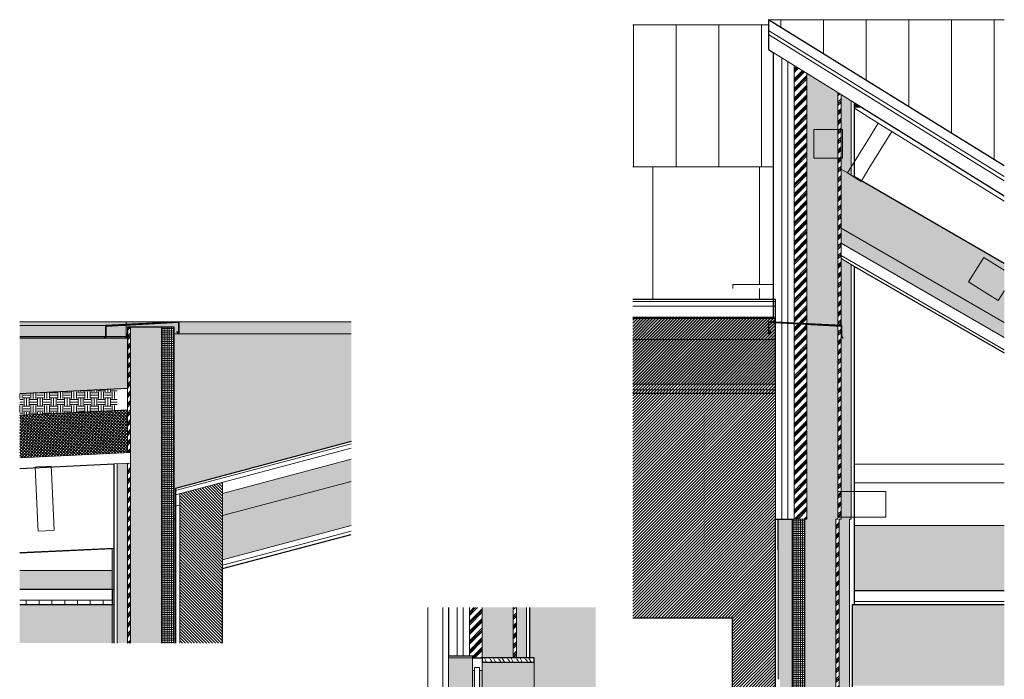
# Model space of a CAD drawing. Header units: millimetres. Extents: x 20598 to 41856, y -1610 to 5878.
# Tile 4 of 7: x 26515 to 31129, y 2150 to 5240. Entities that reach past the tile are written whole.
import ezdxf

# ---------------------------------------------------------------- set-up
doc = ezdxf.new("R2010")
doc.units = ezdxf.units.MM
for name, color, linetype, lineweight in [('A-CLNG', 13, 'Continuous', 13), ('A-CLNG-PATT', 13, 'Continuous', 13), ('A-FLOR', 192, 'Continuous', 13), ('A-FLOR-PATT', 8, 'Continuous', 13), ('A-GENM', 13, 'Continuous', 13), ('A-GLAZ', 151, 'Continuous', 13), ('A-ROOF', 132, 'Continuous', 13), ('A-ROOF-PATT', 132, 'Continuous', 13), ('A-WALL', 113, 'Continuous', 13), ('A-WALL-PATT', 111, 'Continuous', 13), ('I-WALL', 2, 'Continuous', 13), ('S-BEAM', 12, 'Continuous', 13)]:
    doc.layers.add(name, color=color, linetype=linetype, lineweight=lineweight)
pattern_1 = [(135, (27239.327, 2000), (-35.55969, 17.7802), [3.143, -22.002]), (135, (27223.77, 2006.668), (-35.55969, 17.7802), [3.143, -22.002]), (135, (27239.327, 2008.89), (-35.55969, 17.7802), [3.143, -22.002]), (135, (27223.77, 2015.558), (-35.55969, 17.7802), [3.143, -22.002]), (161.565, (27237.105, 2002.2223), (-71.120241, 17.779653), [7.028, -49.197]), (161.565, (27230.4375, 2004.445), (-71.120241, 17.779653), [7.028, -49.197]), (161.565, (27237.105, 2011.112), (-71.120241, 17.779653), [7.028, -49.197]), (161.565, (27230.437, 2013.335), (-71.120241, 17.779653), [7.028, -49.197]), (225, (27223.77, 2002.223), (35.55969, 17.7802), [3.143, -22.002]), (225, (27239.327, 2008.89), (35.55969, 17.7802), [3.143, -22.002]), (225, (27223.77, 2011.113), (35.55969, 17.7802), [3.143, -22.002]), (225, (27239.327, 2017.78), (35.55969, 17.7802), [3.143, -22.002]), (198.435, (27230.4375, 2004.445), (71.120241, 17.779653), [7.028, -49.197]), (198.435, (27237.105, 2006.667), (71.120241, 17.779653), [7.028, -49.197]), (198.435, (27230.437, 2013.335), (71.120241, 17.779653), [7.028, -49.197]), (198.435, (27237.104, 2015.5577), (71.120241, 17.779653), [7.028, -49.197])]
pattern_2 = [(239.903, (31096.94, 4069.62), (-8.03676, -38.93633), [3.143, -22.002]), (239.903, (31094.498, 4052.87), (-8.03676, -38.93633), [3.143, -22.002]), (239.903, (31088.349, 4067.333), (-8.03676, -38.93633), [3.143, -22.002]), (239.903, (31085.908, 4050.584), (-8.03676, -38.93633), [3.143, -22.002]), (266.468, (31095.3644, 4066.9), (1.1093525, -73.300574), [7.028, -49.197]), (266.468, (31094.9316, 4059.8854), (1.1093525, -73.300574), [7.028, -49.197]), (266.468, (31086.7737, 4064.614), (1.1093525, -73.300574), [7.028, -49.197]), (266.468, (31086.34, 4057.5986), (1.1093525, -73.300574), [7.028, -49.197]), (329.903, (31098.794, 4054.014), (-26.327483, 29.790786), [3.143, -22.002]), (329.903, (31088.349, 4067.333), (-26.327483, 29.790786), [3.143, -22.002]), (329.903, (31090.202, 4051.727), (-26.327483, 29.790786), [3.143, -22.002]), (329.903, (31079.758, 4065.047), (-26.327483, 29.790786), [3.143, -22.002]), (303.338, (31094.9316, 4059.8854), (-35.472537, 64.155311), [7.028, -49.197]), (303.338, (31091.0687, 4065.7565), (-35.472537, 64.155311), [7.028, -49.197]), (303.338, (31086.34, 4057.5986), (-35.472537, 64.155311), [7.028, -49.197]), (303.338, (31082.478, 4063.4704), (-35.472537, 64.155311), [7.028, -49.197])]
pattern_3 = [(45, (45961.8, 3183.113), (-22.45064, 22.45064), []), (45, (45969.736, 3183.113), (0, 44.90128), []), (45, (45953.86, 3183.113), (0, 44.90128), [])]
pattern_4 = [(315, (28524.354, 2034.603), (35.55969, -17.7802), [3.143, -22.002]), (315, (28539.911, 2027.936), (35.55969, -17.7802), [3.143, -22.002]), (315, (28524.354, 2025.713), (35.55969, -17.7802), [3.143, -22.002]), (315, (28539.911, 2019.046), (35.55969, -17.7802), [3.143, -22.002]), (341.565, (28526.576, 2032.3805), (71.120241, -17.779653), [7.028, -49.197]), (341.565, (28533.2435, 2030.158), (71.120241, -17.779653), [7.028, -49.197]), (341.565, (28526.576, 2023.4907), (71.120241, -17.779653), [7.028, -49.197]), (341.565, (28533.2435, 2021.268), (71.120241, -17.779653), [7.028, -49.197]), (45, (28539.911, 2032.38), (-35.55969, -17.7802), [3.143, -22.002]), (45, (28524.354, 2025.713), (-35.55969, -17.7802), [3.143, -22.002]), (45, (28539.911, 2023.491), (-35.55969, -17.7802), [3.143, -22.002]), (45, (28524.354, 2016.823), (-35.55969, -17.7802), [3.143, -22.002]), (18.435, (28533.2435, 2030.158), (-71.120241, -17.779653), [7.028, -49.197]), (18.435, (28526.576, 2027.9356), (-71.120241, -17.779653), [7.028, -49.197]), (18.435, (28533.2435, 2021.268), (-71.120241, -17.779653), [7.028, -49.197]), (18.435, (28526.576, 2019.046), (-71.120241, -17.779653), [7.028, -49.197])]
pattern_5 = [(315, (30135.145, 1550), (35.55969, -17.7802), [3.143, -22.002]), (315, (30150.703, 1543.333), (35.55969, -17.7802), [3.143, -22.002]), (315, (30135.145, 1541.11), (35.55969, -17.7802), [3.143, -22.002]), (315, (30150.703, 1534.442), (35.55969, -17.7802), [3.143, -22.002]), (341.565, (30137.367, 1547.7775), (71.120241, -17.779653), [7.028, -49.197]), (341.565, (30144.0353, 1545.5544), (71.120241, -17.779653), [7.028, -49.197]), (341.565, (30137.368, 1538.887), (71.120241, -17.779653), [7.028, -49.197]), (341.565, (30144.0353, 1536.6647), (71.120241, -17.779653), [7.028, -49.197]), (45, (30150.703, 1547.778), (-35.55969, -17.7802), [3.143, -22.002]), (45, (30135.145, 1541.11), (-35.55969, -17.7802), [3.143, -22.002]), (45, (30150.703, 1538.887), (-35.55969, -17.7802), [3.143, -22.002]), (45, (30135.146, 1532.22), (-35.55969, -17.7802), [3.143, -22.002]), (18.435, (30144.0353, 1545.5544), (-71.120241, -17.779653), [7.028, -49.197]), (18.435, (30137.367, 1543.3327), (-71.120241, -17.779653), [7.028, -49.197]), (18.435, (30144.0353, 1536.6647), (-71.120241, -17.779653), [7.028, -49.197]), (18.435, (30137.368, 1534.442), (-71.120241, -17.779653), [7.028, -49.197])]
pattern_6 = [(45, (27743.62, 3183.113), (-22.45064, 22.45064), []), (45, (27751.556, 3183.113), (0, 44.90128), []), (45, (27735.68, 3183.113), (0, 44.90128), [])]
pattern_7 = [(225, (16419.612, 3929.556), (-17.7802, -35.559693), [3.143, -22.002]), (225, (16412.944, 3914), (-17.7802, -35.559693), [3.143, -22.002]), (225, (16410.722, 3929.556), (-17.7802, -35.559693), [3.143, -22.002]), (225, (16404.055, 3914), (-17.7802, -35.559693), [3.143, -22.002]), (251.565, (16417.389, 3927.334), (-17.7796534, -71.1202412), [7.028, -49.197]), (251.565, (16415.167, 3920.6667), (-17.7796534, -71.1202412), [7.028, -49.197]), (251.565, (16408.4995, 3927.334), (-17.7796534, -71.1202412), [7.028, -49.197]), (251.565, (16406.277, 3920.6667), (-17.7796534, -71.1202412), [7.028, -49.197]), (315, (16417.389, 3914), (-17.7802, 35.559693), [3.143, -22.002]), (315, (16410.722, 3929.556), (-17.7802, 35.559693), [3.143, -22.002]), (315, (16408.5, 3914), (-17.7802, 35.559693), [3.143, -22.002]), (315, (16401.832, 3929.556), (-17.7802, 35.559693), [3.143, -22.002]), (288.435, (16415.167, 3920.6667), (-17.7796534, 71.1202412), [7.028, -49.197]), (288.435, (16412.9444, 3927.334), (-17.7796534, 71.1202412), [7.028, -49.197]), (288.435, (16406.277, 3920.6667), (-17.7796534, 71.1202412), [7.028, -49.197]), (288.435, (16404.0546, 3927.334), (-17.7796534, 71.1202412), [7.028, -49.197])]
pattern_8 = [(315, (30046.145, 4000), (35.55969, -17.7802), [3.143, -22.002]), (315, (30061.703, 3993.333), (35.55969, -17.7802), [3.143, -22.002]), (315, (30046.145, 3991.11), (35.55969, -17.7802), [3.143, -22.002]), (315, (30061.703, 3984.442), (35.55969, -17.7802), [3.143, -22.002]), (341.565, (30048.367, 3997.7774), (71.12024, -17.779653), [7.028, -49.197]), (341.565, (30055.0353, 3995.5557), (71.12024, -17.779653), [7.028, -49.197]), (341.565, (30048.367, 3988.8876), (71.12024, -17.779653), [7.028, -49.197]), (341.565, (30055.0353, 3986.6645), (71.12024, -17.779653), [7.028, -49.197]), (45, (30061.703, 3997.777), (-35.55969, -17.7802), [3.143, -22.002]), (45, (30046.145, 3991.11), (-35.55969, -17.7802), [3.143, -22.002]), (45, (30061.703, 3988.888), (-35.55969, -17.7802), [3.143, -22.002]), (45, (30046.146, 3982.22), (-35.55969, -17.7802), [3.143, -22.002]), (18.435, (30055.0353, 3995.5557), (-71.12024, -17.779653), [7.028, -49.197]), (18.435, (30048.367, 3993.3325), (-71.12024, -17.779653), [7.028, -49.197]), (18.435, (30055.0353, 3986.6645), (-71.12024, -17.779653), [7.028, -49.197]), (18.435, (30048.368, 3984.442), (-71.12024, -17.779653), [7.028, -49.197])]
pattern_9 = [(195, (31525.5, 3869.665), (-33.17795, -21.9055), [3.143, -22.002]), (195, (31511.947, 3859.526), (-33.17795, -21.9055), [3.143, -22.002]), (195, (31517.802, 3874.11), (-33.17795, -21.9055), [3.143, -22.002]), (195, (31504.249, 3863.971), (-33.17795, -21.9055), [3.143, -22.002]), (221.565, (31522.4643, 3868.852), (-50.957752, -52.70211), [7.028, -49.197]), (221.565, (31517.2055, 3864.1887), (-50.957752, -52.70211), [7.028, -49.197]), (221.565, (31514.7653, 3873.297), (-50.957752, -52.70211), [7.028, -49.197]), (221.565, (31509.5066, 3868.6335), (-50.957752, -52.70211), [7.028, -49.197]), (285, (31515.797, 3857.303), (2.38174, 39.6857), [3.143, -22.002]), (285, (31517.802, 3874.11), (2.38174, 39.6857), [3.143, -22.002]), (285, (31508.098, 3861.748), (2.38174, 39.6857), [3.143, -22.002]), (285, (31510.103, 3878.555), (2.38174, 39.6857), [3.143, -22.002]), (258.435, (31517.2055, 3864.1887), (20.16249, 70.481762), [7.028, -49.197]), (258.435, (31518.615, 3871.074), (20.16249, 70.481762), [7.028, -49.197]), (258.435, (31509.5066, 3868.6335), (20.16249, 70.481762), [7.028, -49.197]), (258.435, (31510.9165, 3875.5193), (20.16249, 70.481762), [7.028, -49.197])]

# ---------------------------------------------------------------- blocks, each defined once
blk = doc.blocks.new('Family - IfcBeam - CVT-251872-COUPE JJ_50 - Repère 1')
at = {"layer": 'S-BEAM', "color": 250, "lineweight": 18}
blk.add_line((-590.7, 2660), (-157.9, 2660), dxfattribs=at)
blk = doc.blocks.new('Family - IfcBeam - POUTRE-251888-COUPE JJ_50 - Repère 1')
at = {"layer": 'S-BEAM', "color": 250, "lineweight": 18}
blk.add_line((-148.9, 2764.7), (-590.7, 2744.6), dxfattribs=at)
blk = doc.blocks.new('Family - IfcBeam - PANNE-252216-COUPE JJ_50 - Repère 1')
at = {"layer": 'S-BEAM', "color": 250, "lineweight": 18}
for p, q in [((-511, 3144.6), (-517.4, 3144.3)), ((-517.4, 3144.3), (-505, 2870.3)), ((-442.5, 3147.7), (-511, 3144.6)), ((-441.3, 3122.1), (-442.5, 3147.7)), ((-428.9, 2848), (-441.3, 3122.1)), ((-505, 2870.3), (-503.8, 2844.6)), ((-503.8, 2844.6), (-435.3, 2847.7)), ((-435.3, 2847.7), (-428.9, 2848))]:
    blk.add_line(p, q, dxfattribs=at)
blk = doc.blocks.new('Family - IfcBeam - POUTRE-252474-COUPE JJ_50 - Repère 1')
at = {"layer": 'S-BEAM', "color": 250, "lineweight": 18}
blk.add_line((-590.7, 2740.9), (-157.9, 2760.6), dxfattribs=at)
blk = doc.blocks.new('GROUPE SCOLAIRE ST JULIEN - PRO - Ind A_importrevit_ifc-3-COUPE JJ_50 - Repère 1')
at = {"layer": 'S-BEAM', "color": 250, "lineweight": 18}
for name in ['Family - IfcBeam - PANNE-252216-COUPE JJ_50 - Repère 1', 'Family - IfcBeam - POUTRE-251888-COUPE JJ_50 - Repère 1', 'Family - IfcBeam - POUTRE-252474-COUPE JJ_50 - Repère 1', 'Family - IfcBeam - CVT-251872-COUPE JJ_50 - Repère 1']:
    blk.add_blockref(name, (0, 0), dxfattribs=at)
blk = doc.blocks.new('Menuiserie Alu - 1fixe - 100x180cm - Bavette Alu-8372831-COUPE KK_50 - Repère 1')
at = {"layer": 'A-GLAZ'}
for points in [[(-11723.8, 509), (-11722, 509), (-11722, 2191), (-11731, 2191), (-11731, 509)], [(-11691.3, 509), (-11686, 509), (-11686, 2191), (-11698, 2191), (-11698, 509)]]:
    blk.add_hatch(color=30, dxfattribs=at).paths.add_polyline_path(points)
at = {"layer": 'A-GLAZ', "color": 30}
for p, q in [((-11730, 2260), (-11844, 2260)), ((-11844, 2260), (-11844, 2250)), ((-11844, 2250), (-11730, 2250)), ((-11686, 2250), (-11731, 2250)), ((-11731, 2250), (-11731, 2191)), ((-11730, 2250), (-11730, 2260)), ((-11686, 2191), (-11686, 2250)), ((-11731, 2191), (-11722, 2191)), ((-11731, 509), (-11731, 2191)), ((-11698, 2205), (-11722, 2205)), ((-11722, 2205), (-11722, 495)), ((-11722, 2191), (-11722, 2205)), ((-11722, 2205), (-11698, 2205)), ((-11698, 495), (-11698, 2205)), ((-11698, 2205), (-11698, 2191)), ((-11698, 2191), (-11686, 2191)), ((-11686, 2191), (-11686, 509)), ((-11722, 509), (-11731, 509)), ((-11731, 509), (-11731, 450)), ((-11722, 495), (-11722, 509)), ((-11686, 509), (-11698, 509)), ((-11698, 509), (-11698, 495)), ((-11686, 450), (-11686, 509)), ((-11722, 495), (-11698, 495)), ((-11698, 495), (-11722, 495)), ((-11443, 465), (-11686, 465)), ((-11686, 465), (-11686, 450)), ((-11443, 450), (-11443, 465)), ((-11755.4, 456), (-11755.4, 439.9)), ((-11755.4, 439.9), (-11750.4, 439.9)), ((-11731, 459.5), (-11753.1, 458.4)), ((-11752.9, 442.4), (-11752.9, 450)), ((-11752.9, 450), (-11731, 450)), ((-11750.4, 442.4), (-11752.9, 442.4)), ((-11750.4, 439.9), (-11750.4, 442.4)), ((-11731, 450), (-11731, 459.5)), ((-11731, 450), (-11686, 450)), ((-11686, 450), (-11443, 450))]:
    blk.add_line(p, q, dxfattribs=at)
blk.add_arc((-11753, 456), 2.4, 93, 180, dxfattribs=at)
blk = doc.blocks.new('Descente EP avec décalage haut _hôte mur_ - Descente Rectangle 70x110mm-8024657-COUPE KK_50 - Repère 1')
at = {"layer": 'A-GENM', "color": 30}
for p, q in [((-11940, -42), (-11940, 2486.4)), ((-11870, 2486.4), (-11870, 430)), ((-11870, 428), (-11870, 417.5)), ((-11870, 415.5), (-11870, 398.2)), ((-11870, 395.3), (-11870, 385.5)), ((-11870, 382.6), (-11870, -41.2))]:
    blk.add_line(p, q, dxfattribs=at)
blk = doc.blocks.new('Family - IfcBeam - POUTRE-251834-COUPE EE_50 - Repère 1')
at = {"layer": 'S-BEAM', "color": 250, "lineweight": 18}
blk.add_line((-1021.7, 4829.7), (-1054.7, 4829.7), dxfattribs=at)
blk = doc.blocks.new('Family - IfcBeam - CVT-252052-COUPE EE_50 - Repère 1')
at = {"layer": 'S-BEAM', "color": 250, "lineweight": 18}
for p, q in [((-1150.1, 4726.4), (-1245.2, 4726.4)), ((-1245.2, 4726.4), (-1245.2, 4686.4)), ((-1110.2, 4726.4), (-1150.1, 4726.4)), ((-1110.2, 4631.3), (-1110.2, 4726.4)), ((-1245.2, 4686.4), (-1245.2, 4591.3)), ((-1110.2, 4591.3), (-1110.2, 4631.3)), ((-1245.2, 4591.3), (-1205.3, 4591.3)), ((-1205.3, 4591.3), (-1110.2, 4591.3))]:
    blk.add_line(p, q, dxfattribs=at)
blk = doc.blocks.new('Family - IfcBeam - PANNE-252112-COUPE EE_50 - Repère 1')
at = {"layer": 'S-BEAM', "color": 250, "lineweight": 18}
for p, q in [((-942.9, 4755.7), (-984.8, 4688.1)), ((-897.6, 4727.6), (-942.9, 4755.7)), ((-942.9, 4755.7), (-942.9, 4755.7)), ((-982.1, 4550), (-879.1, 4716.2)), ((-879.1, 4716.2), (-897.6, 4727.6)), ((-984.8, 4688.1), (-1087.7, 4522)), ((-1024, 4482.5), (-982.1, 4550)), ((-1087.7, 4522), (-1069.3, 4510.5)), ((-1069.3, 4510.5), (-1024, 4482.5))]:
    blk.add_line(p, q, dxfattribs=at)
blk = doc.blocks.new('Family - IfcBeam - CVT-252118-COUPE EE_50 - Repère 1')
at = {"layer": 'S-BEAM', "color": 250, "lineweight": 18}
for p, q in [((-448.8, 4126.1), (-474.5, 4084.6)), ((-361.6, 4072), (-448.8, 4126.1)), ((-474.5, 4084.6), (-519.9, 4011.3)), ((-352.4, 4066.4), (-361.6, 4072)), ((-519.9, 4011.3), (-468.7, 3979.6)), ((-468.7, 3979.6), (-380.8, 3925.1)), ((-380.8, 3925.1), (-353.7, 3968.7)), ((-353.7, 3968.7), (-352.4, 3970.9))]:
    blk.add_line(p, q, dxfattribs=at)
blk = doc.blocks.new('Family - IfcBeam - CVT-252122-COUPE EE_50 - Repère 1')
at = {"layer": 'S-BEAM', "color": 250, "lineweight": 18}
for p, q in [((-964.4, 3030), (-1132.7, 3030)), ((-1132.7, 3030), (-1132.7, 2999.8)), ((-1132.7, 2999.8), (-1132.7, 2910)), ((-907.7, 3030), (-964.4, 3030)), ((-907.7, 2940.2), (-907.7, 3030)), ((-1132.7, 2910), (-1076, 2910)), ((-1076, 2910), (-907.7, 2910)), ((-907.7, 2910), (-907.7, 2940.2))]:
    blk.add_line(p, q, dxfattribs=at)
blk = doc.blocks.new('Family - IfcBeam - POUTRE-252128-COUPE EE_50 - Repère 1')
at = {"layer": 'S-BEAM', "color": 250, "lineweight": 18}
for p, q in [((-1054.7, 4824.9), (-943, 4755.6)), ((-879.2, 4716.1), (-352.4, 4389.4))]:
    blk.add_line(p, q, dxfattribs=at)
blk = doc.blocks.new('Family - IfcBeam - POTEAU-252176-COUPE EE_50 - Repère 1')
at = {"layer": 'S-BEAM', "color": 250, "lineweight": 18}
for q in [(-1132.7, 200), (-1159.2, 0)]:
    blk.add_line((-1132.7, 0), q, dxfattribs=at)
blk = doc.blocks.new('Family - IfcBeam - PANNE-252506-COUPE EE_50 - Repère 1')
at = {"layer": 'S-BEAM', "color": 250, "lineweight": 18}
blk.add_line((-934.6, 4775.6), (-934.6, 4775.7), dxfattribs=at)
blk = doc.blocks.new('Family - IfcBeam - POUTRE-252528-COUPE EE_50 - Repère 1')
at = {"layer": 'S-BEAM', "color": 250, "lineweight": 18}
for p, q in [((-1054.7, 3070), (-352.4, 3070)), ((-1054.7, 2870), (-352.4, 2870))]:
    blk.add_line(p, q, dxfattribs=at)
blk = doc.blocks.new('GROUPE SCOLAIRE ST JULIEN - PRO - Ind A_importrevit_ifc-5-COUPE EE_50 - Repère 1')
at = {"layer": 'S-BEAM', "color": 250, "lineweight": 18}
for name in ['Family - IfcBeam - POUTRE-251834-COUPE EE_50 - Repère 1', 'Family - IfcBeam - POUTRE-252128-COUPE EE_50 - Repère 1', 'Family - IfcBeam - PANNE-252112-COUPE EE_50 - Repère 1', 'Family - IfcBeam - PANNE-252506-COUPE EE_50 - Repère 1', 'Family - IfcBeam - CVT-252052-COUPE EE_50 - Repère 1', 'Family - IfcBeam - CVT-252118-COUPE EE_50 - Repère 1', 'Family - IfcBeam - POUTRE-252528-COUPE EE_50 - Repère 1', 'Family - IfcBeam - CVT-252122-COUPE EE_50 - Repère 1', 'Family - IfcBeam - POTEAU-252176-COUPE EE_50 - Repère 1']:
    blk.add_blockref(name, (0, 0), dxfattribs=at)

msp = doc.modelspace()

# ---------------------------------------------------------------- hatches: boundary and pattern name
at = {"layer": 'A-CLNG-PATT'}
h = msp.add_hatch(dxfattribs=at)
h.set_pattern_fill('FP_24', color=30, style=0, pattern_type=2)
h.set_pattern_definition([(90, (32785.63, 3183.11), (-60, 4e-15), [])])
h.paths.add_polyline_path([(26514.6, 2500), (26950.3, 2500), (26950.3, 2520), (26514.6, 2520)])
at = {"layer": 'A-FLOR-PATT'}
h = msp.add_hatch(dxfattribs=at)
h.set_pattern_fill('FP_33', color=30, style=0, pattern_type=2)
h.set_pattern_definition([(108.435, (45972.627, 3183.113), (-41.650117, 83.299732), [15.805, -115.904]), (139.399, (45967.6294, 3198.107), (-249.9009451, 208.2480496), [7.68, -376.314]), (136.848, (46003.4484, 3203.105), (-624.75432212, 583.09618882), [18.269, -895.187]), (109.983, (45990.1204, 3215.6), (-124.9490171, 333.2004023), [9.75, -477.751]), (90, (45986.79, 3183.113), (-41.65, 41.65), [8.33, -33.32]), (118.443, (45986.7884, 3191.443), (291.55062601, -541.44967759), [22.736, -1114.087]), (84.289, (45975.9594, 3211.435), (-41.6523315, -374.8497165), [8.372, -410.206]), (129.806, (45976.7924, 3219.765), (166.6014826, -208.2490736), [6.506, -318.791])])
h.paths.add_polyline_path([(28925.4, 2231), (28925.4, 2250), (28682.4, 2250), (28682.4, 2231), (28888.6, 2231)])
at = {"layer": 'A-ROOF-PATT'}
h = msp.add_hatch(dxfattribs=at)
h.set_pattern_fill('FP_49', color=30, style=0, pattern_type=2)
h.set_pattern_definition([(90, (48991.97, 6641.05), (-200, 1e-14), [])])
h.paths.add_polyline_path([(29823.3, 4550.6), (30046.1, 4550.6), (30046.1, 5086.4), (30024.1, 5100), (30024.1, 5215.5), (29388, 5215.5), (29388, 4550.6)])
h = msp.add_hatch(dxfattribs=at)
h.set_pattern_fill('FP_37', color=30, style=0, pattern_type=2)
h.set_pattern_definition([(90, (31481.8, 5585.1), (-200, 1e-14), [])])
h.paths.add_polyline_path([(31129.4, 4554.7), (31129.4, 5240), (30024.1, 5240), (31033, 4614.5)])
h = msp.add_hatch(dxfattribs=at)
h.set_pattern_fill('FP_39', color=256, style=0, pattern_type=2)
h.set_pattern_definition([(90, (31481.8, 5789.1), (-500, 3e-14), [])])
h.paths.add_polyline_path([(29388, 3929.6), (30046.1, 3929.6), (30046.1, 3981.3), (29857.7, 3981.3), (29857.7, 4000), (30046.1, 4000), (30046.1, 4550.6), (29388, 4550.6), (29388, 4297.6)])
h = msp.add_hatch(dxfattribs=at)
h.set_pattern_fill('FP_48', color=30, angle=-225, style=0, pattern_type=2)
h.set_pattern_definition(pattern_9)
h.paths.add_polyline_path([(31129.4, 3821.2), (31129.4, 4098.4), (30364.1, 4540.2), (30364.1, 4263), (31091.4, 3843.2)])
h = msp.add_hatch(dxfattribs=at)
h.set_pattern_fill('FP_48', color=30, angle=-225, style=0, pattern_type=2)
h.set_pattern_definition(pattern_9)
h.paths.add_polyline_path([(31129.4, 3751.9), (31129.4, 3821.2), (30364.1, 4263), (30364.1, 4193.8), (30971.4, 3843.2)])
h = msp.add_hatch(dxfattribs=at)
h.set_pattern_fill('FP_38', color=256, angle=-225, style=0, pattern_type=2)
h.set_pattern_definition(pattern_7)
h.paths.add_polyline_path([(29823.3, 3741.2), (30057.3, 3741.2), (30057.3, 3845.8), (29388, 3845.8), (29388, 3741.2)])
h = msp.add_hatch(dxfattribs=at)
h.set_pattern_fill('FP_38', color=256, angle=-225, style=0, pattern_type=2)
h.set_pattern_definition(pattern_7)
h.paths.add_polyline_path([(29877.8, 3531.9), (30057.3, 3531.9), (30057.3, 3741.2), (29388, 3741.2), (29388, 3531.9), (29823.3, 3531.9)])
h = msp.add_hatch(dxfattribs=at)
h.set_pattern_fill('FP_23', color=30, style=0, pattern_type=2)
h.set_pattern_definition([(0, (32785.632, 3183.113), (31.75, 31.75), [31.75, -31.75]), (0, (32785.632, 3195.02), (31.75, 31.75), [31.75, -31.75]), (0, (32785.632, 3206.925), (31.75, 31.75), [31.75, -31.75]), (90, (32789.6, 3210.894), (-31.75, 31.75), [31.75, -31.75]), (90, (32801.507, 3210.894), (-31.75, 31.75), [31.75, -31.75]), (90, (32813.413, 3210.894), (-31.75, 31.75), [31.75, -31.75])])
h.paths.add_polyline_path([(26514.6, 3488), (26514.6, 3387.9), (26971.3, 3409.8), (26971.3, 3510)])
h = msp.add_hatch(dxfattribs=at)
h.set_pattern_fill('FP_10', color=30, angle=-135, style=0, pattern_type=2)
h.set_pattern_definition([(227.75, (27216.101, 3521.714), (7.40218, -6.72367), []), (317.75, (27216.101, 3521.714), (6.72367, 7.40218), [])])
h.paths.add_polyline_path([(26514.6, 3187.7), (27019.3, 3211.9), (27019.3, 3412.1), (26514.6, 3387.9), (26514.6, 3323.2)])
h = msp.add_hatch(dxfattribs=at)
h.set_pattern_fill('FP_22', color=256, angle=-135, style=0, pattern_type=2)
h.set_pattern_definition(pattern_2)
h.paths.add_polyline_path([(27465.5, 2916.9), (28068.6, 3077.4), (28068.6, 3180.9), (27465.5, 3020.4), (27465.5, 2946.9)])
h = msp.add_hatch(dxfattribs=at)
h.set_pattern_fill('FP_22', color=256, angle=-135, style=0, pattern_type=2)
h.set_pattern_definition(pattern_2)
h.paths.add_polyline_path([(27465.5, 2709.9), (28068.6, 2870.4), (28068.6, 3077.4), (27465.5, 2916.9), (27465.5, 2821.4)])
at = {"layer": 'A-WALL'}
for points in [[(30460.1, 4829.7), (30427.1, 4850.1), (30427.1, 4829.7), (30452.9, 4829.7)], [(26514.6, 3488), (27019.3, 3512.3), (27019.3, 3747.9), (26514.6, 3747.9), (26514.6, 3510)], [(30135.1, 200), (30135.1, 1037.5), (30110.1, 1037.5), (30106.9, 1037.9), (30103.9, 1039.2), (30101.3, 1041.2), (30099.3, 1043.8), (30098.1, 1046.8), (30097.6, 1050), (30098.1, 1053.2), (30099.3, 1056.3), (30101.3, 1058.8), (30103.9, 1060.8), (30106.9, 1062.1), (30110.1, 1062.5), (30135.1, 1062.5), (30135.1, 2900), (30069.3, 2900), (30069.3, 2150), (30077.5, 2150), (30077.5, 200), (30112.6, 200)]]:
    msp.add_hatch(color=30, dxfattribs=at).paths.add_polyline_path(points)
at = {"layer": 'A-WALL', "lineweight": 5}
h = msp.add_hatch(color=30, dxfattribs=at)
h.paths.add_polyline_path([(26514.6, 3806.9), (26919.3, 3807), (27013.3, 3811.9), (27013.3, 3824.9), (26514.6, 3824.9), (26514.6, 3822.8)])
h.paths.add_polyline_path([(27013.3, 3806.9), (27013.3, 3809.9), (26955.5, 3806.9)])
h = msp.add_hatch(color=30, dxfattribs=at)
h.paths.add_polyline_path([(26912.3, 3755.8), (26917.3, 3755.8), (26917.3, 3806.9), (26514.6, 3806.9), (26514.6, 3755.8), (26910.8, 3755.8)])
h.paths.add_polyline_path([(27013.3, 3755.8), (27013.3, 3806.9), (26955.5, 3806.9), (26919.3, 3805), (26919.3, 3755.8)])
h = msp.add_hatch(color=30, dxfattribs=at)
h.paths.add_polyline_path([(27261.3, 3768), (28068.6, 3768), (28068.6, 3824.9), (27261.3, 3824.9), (27261.3, 3772.8)])
h.paths.add_polyline_path([(27250.8, 3768), (27261.3, 3768), (27250.8, 3778.5), (27252.3, 3779.9), (27259.3, 3772.8), (27259.3, 3822.8), (27013.3, 3809.9), (27013.3, 3768), (27019.3, 3768), (27019.3, 3800), (27239.3, 3800), (27239.3, 3768)])
h.paths.add_polyline_path([(27013.3, 3811.9), (27259.3, 3824.9), (27013.3, 3824.9), (27013.3, 3822.8)])
h = msp.add_hatch(color=30, dxfattribs=at)
h.paths.add_polyline_path([(27013.3, 3749.3), (27013.3, 3755.8), (26919.3, 3755.8), (26919.3, 3755), (26913.7, 3749.3), (26919.3, 3749.3)])
h.paths.add_polyline_path([(26514.6, 3749.3), (26910.8, 3749.3), (26917.3, 3755.8), (26514.6, 3755.8), (26514.6, 3755)])
h = msp.add_hatch(color=30, dxfattribs=at)
h.paths.add_polyline_path([(26910.8, 3747.9), (26912.3, 3747.9), (26910.8, 3749.3), (26514.6, 3749.3), (26514.6, 3747.9)])
h.paths.add_polyline_path([(26919.3, 3747.9), (27013.3, 3747.9), (27013.3, 3749.3), (26913.7, 3749.3), (26912.3, 3747.9), (26917.3, 3747.9)])
for points in [[(27013.3, 3768), (27013.3, 3755), (27019.3, 3755), (27019.3, 3768)], [(27019.3, 3755), (27013.3, 3755), (27013.3, 3747.9), (27019.3, 3747.9)], [(30418.1, 2500), (30418.1, 2500)]]:
    msp.add_hatch(color=30, dxfattribs=at).paths.add_polyline_path(points)
at = {"layer": 'A-WALL'}
h = msp.add_hatch(color=30, dxfattribs=at)
h.paths.add_polyline_path([(26903.1, 2319.7), (26947.3, 2319.7), (26947.3, 2500), (26514.6, 2500), (26514.6, 2319.7)])
h.paths.add_polyline_path([(26929.5, 2570), (26947.3, 2570), (26947.3, 2660), (26514.6, 2660), (26514.6, 2570), (26917.3, 2570)])
at = {"layer": 'A-WALL-PATT'}
h = msp.add_hatch(dxfattribs=at)
h.set_pattern_fill('FP_35', color=30, style=0, pattern_type=2)
h.set_pattern_definition(pattern_6)
h.paths.add_polyline_path([(30149.9, 2900), (30204.1, 2900), (30204.1, 4988.4), (30144.1, 5025.6), (30144.1, 2900)])
h = msp.add_hatch(dxfattribs=at)
h.set_pattern_fill('FP_47', color=30, angle=-225, style=0, pattern_type=2)
h.set_pattern_definition(pattern_8)
h.paths.add_polyline_path([(30258.7, 2900), (30349.1, 2900), (30349.1, 4898.5), (30204.1, 4988.4), (30204.1, 2900)])
h = msp.add_hatch(dxfattribs=at)
h.set_pattern_fill('FP_35', color=30, style=0, pattern_type=2)
h.set_pattern_definition(pattern_6)
h.paths.add_polyline_path([(30355.1, 2900), (30364.1, 2900), (30364.1, 4889.2), (30349.1, 4898.5), (30349.1, 2900)])
h = msp.add_hatch(dxfattribs=at)
h.set_pattern_fill('FP_47', color=30, angle=-225, style=0, pattern_type=2)
h.set_pattern_definition(pattern_8)
h.paths.add_polyline_path([(30364.1, 2900), (30412.1, 2900), (30412.1, 4093.3), (30364.1, 4121), (30364.1, 2905.8)])
h.paths.add_polyline_path([(30412.1, 4512.5), (30412.1, 4859.4), (30364.1, 4889.2), (30364.1, 4540.2), (30390.7, 4524.9)])
h = msp.add_hatch(dxfattribs=at)
h.set_pattern_fill('FP_50', color=256, angle=135, style=0, pattern_type=2)
h.set_pattern_definition([(45, (31481.806, 0), (-7.071068, 7.071068), [])])
h.paths.add_polyline_path([(30057.5, 0), (30057.5, 3840), (29388, 3840), (29388, 2438.4), (29854.6, 2438.4), (29854.6, 0), (30041, 0)])
h = msp.add_hatch(dxfattribs=at)
h.set_pattern_fill('FP_19', color=30, style=0, pattern_type=2)
h.set_pattern_definition([(45, (32785.632, 3183.113), (-22.45064, 22.45064), []), (45, (32793.57, 3183.113), (0, 44.90128), []), (45, (32777.694, 3183.113), (0, 44.90128), [])])
h.paths.add_polyline_path([(27019.3, 2319.7), (27034.3, 2319.7), (27034.3, 3162.6), (27019.3, 3161.9), (27019.3, 2821.4)])
h.paths.add_polyline_path([(27019.3, 3211.9), (27034.3, 3212.6), (27034.3, 3800), (27019.3, 3800), (27019.3, 3323.2)])
h = msp.add_hatch(dxfattribs=at)
h.set_pattern_fill('FP_18', color=30, angle=225, style=0, pattern_type=2)
h.set_pattern_definition(pattern_1)
h.paths.add_polyline_path([(27075.6, 2319.7), (27179.3, 2319.7), (27179.3, 3800), (27034.3, 3800), (27034.3, 2319.7)])
h = msp.add_hatch(dxfattribs=at)
h.set_pattern_fill('FP_20', color=30, style=0, pattern_type=2)
h.set_pattern_definition([(0, (32785.632, 3183.113), (0, 10), []), (90, (32785.632, 3183.113), (-10, 6e-16), [])])
h.paths.add_polyline_path([(27239.3, 2319.7), (27239.3, 3800), (27179.3, 3800), (27179.3, 2319.7)])
msp.add_hatch(color=30, dxfattribs=at).paths.add_polyline_path([(27239.3, 2900), (27245.5, 2900), (27245.5, 3044.6), (28068.6, 3263.7), (28068.6, 3768), (27239.3, 3768), (27239.3, 2961.8)])
h = msp.add_hatch(dxfattribs=at)
h.set_pattern_fill('FP_18', color=30, angle=225, style=0, pattern_type=2)
h.set_pattern_definition(pattern_1)
h.paths.add_polyline_path([(26984.9, 2319.7), (27019.3, 2319.7), (27019.3, 3161.9), (26971.3, 3159.6), (26971.3, 2319.7)])
h = msp.add_hatch(dxfattribs=at)
h.set_pattern_fill('FP_21', color=256, angle=-135, style=0, pattern_type=2)
h.set_pattern_definition([(315, (27245.524, 1305), (7.07107, 7.07107), [])])
h.paths.add_polyline_path([(27265.5, 2319.7), (27465.5, 2319.7), (27465.5, 3072.1), (27265.5, 3018.9), (27265.5, 2615.3)])
at = {"layer": 'A-WALL-PATT', "lineweight": 5}
msp.add_hatch(color=30, dxfattribs=at).paths.add_polyline_path([(27239.3, 2319.7), (27245.5, 2319.7), (27245.5, 2900), (27239.3, 2900), (27239.3, 2610)])
at = {"layer": 'A-WALL-PATT'}
h = msp.add_hatch(dxfattribs=at)
h.set_pattern_fill('FP_36', color=30, style=0, pattern_type=2)
h.set_pattern_definition([(0, (27743.619, 3183.113), (0, 10), []), (90, (27743.619, 3183.113), (-10, 6e-16), [])])
h.paths.add_polyline_path([(30149.9, 200), (30195.1, 200), (30195.1, 2900), (30135.1, 2900), (30135.1, 200)])
h = msp.add_hatch(dxfattribs=at)
h.set_pattern_fill('FP_34', color=30, angle=-225, style=0, pattern_type=2)
h.set_pattern_definition(pattern_5)
h.paths.add_polyline_path([(30204.3, 200), (30340.1, 200), (30340.1, 2900), (30195.1, 2900), (30195.1, 200)])
h = msp.add_hatch(dxfattribs=at)
h.set_pattern_fill('FP_35', color=30, style=0, pattern_type=2)
h.set_pattern_definition(pattern_6)
h.paths.add_polyline_path([(30355.1, 200), (30355.1, 2900), (30340.1, 2900), (30340.1, 200)])
h = msp.add_hatch(dxfattribs=at)
h.set_pattern_fill('FP_34', color=30, angle=-225, style=0, pattern_type=2)
h.set_pattern_definition(pattern_5)
h.paths.add_polyline_path([(30355.1, -175), (30403.1, -175), (30403.1, 2900), (30355.1, 2900), (30355.1, -133.4)])
h = msp.add_hatch(dxfattribs=at)
h.set_pattern_fill('FP_29', color=30, style=0, pattern_type=2)
h.set_pattern_definition(pattern_3)
h.paths.add_polyline_path([(28628.2, 200), (28682.4, 200), (28682.4, 450), (28638.4, 450), (28638.4, 430.2), (28622.4, 427.4), (28622.4, 200)])
h.paths.add_polyline_path([(28677, 2250), (28682.4, 2250), (28682.4, 2486.4), (28622.4, 2486.4), (28622.4, 2260), (28637.4, 2260), (28637.4, 2251.5), (28638.4, 2251.5), (28638.4, 2250), (28660.8, 2250)])
h = msp.add_hatch(dxfattribs=at)
h.set_pattern_fill('FP_30', color=30, angle=-135, style=0, pattern_type=2)
h.set_pattern_definition(pattern_4)
h.paths.add_polyline_path([(28827.4, 200), (28827.4, 450), (28682.4, 450), (28682.4, 200), (28823.5, 200)])
h.paths.add_polyline_path([(28682.4, 2250), (28827.4, 2250), (28827.4, 2486.4), (28682.4, 2486.4), (28682.4, 2253.5)])
h = msp.add_hatch(dxfattribs=at)
h.set_pattern_fill('FP_29', color=30, style=0, pattern_type=2)
h.set_pattern_definition(pattern_3)
h.paths.add_polyline_path([(28842.4, 200), (28842.4, 450), (28827.4, 450), (28827.4, 200)])
h.paths.add_polyline_path([(28842.4, 2250), (28842.4, 2486.4), (28827.4, 2486.4), (28827.4, 2250)])
h = msp.add_hatch(dxfattribs=at)
h.set_pattern_fill('FP_30', color=30, angle=-135, style=0, pattern_type=2)
h.set_pattern_definition(pattern_4)
h.paths.add_polyline_path([(28890.4, -175), (28890.4, 450), (28842.4, 450), (28842.4, -175)])
h.paths.add_polyline_path([(28842.4, 2250), (28890.4, 2250), (28890.4, 2486.4), (28842.4, 2486.4), (28842.4, 2285)])
h = msp.add_hatch(color=30, dxfattribs=at)
h.paths.add_polyline_path([(28524.4, 410.1), (28637.4, 430), (28637.4, 440), (28524.4, 420.1), (28524.4, 415.3)])
h.paths.add_polyline_path([(28524.4, 422.1), (28635.4, 441.7), (28635.4, 450), (28615.4, 450), (28615.4, 442.4), (28617.9, 442.4), (28617.9, 439.9), (28612.9, 439.9), (28612.9, 456), (28613.6, 457.6), (28615.4, 458.4), (28637.4, 459.5), (28637.4, 2250), (28524.4, 2250), (28524.4, 441.7)])
at = {"layer": 'I-WALL'}
h = msp.add_hatch(color=30, dxfattribs=at)
h.paths.add_polyline_path([(30428.9, 2120), (31129.4, 2120), (31129.4, 2500), (30418.1, 2500), (30418.1, 2120), (30428.5, 2120)])
h.paths.add_polyline_path([(30427.1, 2565), (31129.4, 2565), (31129.4, 2870), (30427.1, 2870), (30427.1, 2707)])
at = {"layer": 'I-WALL', "lineweight": 5}
h = msp.add_hatch(color=30, dxfattribs=at)
h.paths.add_polyline_path([(26947.3, 2319.7), (26956.3, 2319.7), (26956.3, 2500), (26947.3, 2500)])
h.paths.add_polyline_path([(26950.3, 2570), (26956.3, 2570), (26956.3, 2764.7), (26947.3, 2764.2), (26947.3, 2570)])
at = {"layer": 'I-WALL'}
h = msp.add_hatch(color=30, dxfattribs=at)
h.paths.add_polyline_path([(28905.4, 0), (29214.1, 0), (29214.1, 2486.4), (28905.4, 2486.4), (28905.4, 2250), (28925.4, 2250), (28925.4, 450), (28905.4, 450), (28905.4, 69.5)])
h.paths.add_polyline_path([(28842.4, 0), (28842.4, 200), (28829.9, 200), (28829.9, 0)])
msp.add_hatch(color=30, dxfattribs=at).paths.add_polyline_path([(28682.4, 465), (28925.4, 465), (28925.4, 2231), (28682.4, 2231), (28682.4, 466)])

# ---------------------------------------------------------------- linework, layer by layer
at = {"layer": 'A-CLNG', "color": 20, "lineweight": 25}
for p, q in [((26950.3, 2570), (26514.6, 2570)), ((26950.3, 2500), (26950.3, 2570)), ((31129.4, 2565), (30427.1, 2565)), ((26514.6, 2500), (26950.3, 2500)), ((30427.1, 2500), (30427.1, 2500)), ((30427.1, 2500), (31129.4, 2500))]:
    msp.add_line(p, q, dxfattribs=at)
at = {"layer": 'A-CLNG', "color": 30}
for p, q in [((26950.3, 2570), (26956.3, 2570)), ((26950.3, 2520), (26514.6, 2520)), ((26956.3, 2500), (26950.3, 2500)), ((31129.4, 2515), (30427.1, 2515))]:
    msp.add_line(p, q, dxfattribs=at)
at = {"layer": 'A-FLOR', "color": 20, "lineweight": 25}
for p, q in [((28925.4, 2250), (28682.4, 2250)), ((28682.4, 2250), (28682.4, 2231)), ((28682.4, 2231), (28925.4, 2231)), ((28925.4, 2231), (28925.4, 2250))]:
    msp.add_line(p, q, dxfattribs=at)
at = {"layer": 'A-ROOF', "color": 30}
for p, q in [((30024.1, 5215.5), (29388, 5215.5)), ((30024.1, 5240), (31129.4, 5240)), ((30024.1, 5190), (31129.4, 4504.7)), ((30024.1, 5170), (31129.4, 4484.7)), ((30364.1, 4263), (31129.4, 3821.2)), ((30364.1, 4193.8), (31129.4, 3751.9)), ((30364.1, 4136), (31129.4, 3694.2)), ((26971.3, 3510), (27019.3, 3512.3)), ((26514.6, 3387.9), (27019.3, 3412.1)), ((27019.3, 3211.9), (27019.3, 3412.1)), ((26514.6, 3187.7), (27034.3, 3212.6)), ((30427.1, 3158.1), (31129.4, 3158.1))]:
    msp.add_line(p, q, dxfattribs=at)
at = {"layer": 'A-ROOF', "color": 20, "lineweight": 25}
for p, q in [((30024.1, 5240), (30024.1, 5100)), ((31129.4, 4554.7), (30024.1, 5240)), ((30024.1, 5100), (30046.1, 5086.4)), ((30427.1, 4850.1), (31129.4, 4414.7)), ((31129.4, 4098.4), (30427.1, 4503.8)), ((30427.1, 4084.6), (31129.4, 3679.2)), ((27019.3, 3512.3), (26514.6, 3488)), ((26514.6, 3137.6), (26956.3, 3158.8))]:
    msp.add_line(p, q, dxfattribs=at)
at = {"layer": 'A-ROOF'}
for p, q in [((29388, 4550.6), (30046.1, 4550.6)), ((30046.1, 4550.6), (29388, 4550.6)), ((29388, 3919.1), (30057.3, 3919.1)), ((29388, 3898.2), (30057.3, 3898.2)), ((29388, 3845.8), (30057.3, 3845.8)), ((29388, 3741.2), (30057.3, 3741.2)), ((29388, 3531.9), (30057.3, 3531.9)), ((29388, 3505.7), (30057.3, 3505.7)), ((27245.5, 3034.3), (28068.6, 3253.3)), ((27245.5, 3013.6), (28068.6, 3232.6)), ((27465.5, 3020.4), (28068.6, 3180.9)), ((27465.5, 2916.9), (28068.6, 3077.4)), ((27465.5, 2709.9), (28068.6, 2870.4)), ((30069.3, 2900), (30069.3, 2610)), ((27465.5, 2684.1), (28068.6, 2844.6))]:
    msp.add_line(p, q, dxfattribs=at)
at = {"layer": 'A-ROOF', "lineweight": 25}
for p, q in [((30057.3, 3929.6), (29388, 3929.6)), ((30057.3, 3490), (30057.3, 3929.6)), ((29388, 3490), (30057.3, 3490)), ((28068.6, 3263.7), (27245.5, 3044.6)), ((27245.5, 3044.6), (27245.5, 2961.8)), ((27465.5, 2668.5), (28068.6, 2829.1))]:
    msp.add_line(p, q, dxfattribs=at)
at = {"layer": 'A-WALL', "color": 20, "lineweight": 25}
for p, q in [((30046.1, 5086.4), (30046.1, 3840)), ((30427.1, 4503.8), (30427.1, 4850.1)), ((30427.1, 2500), (30427.1, 4084.6)), ((27261.3, 3824.9), (26917.3, 3806.9)), ((26917.3, 3806.9), (26917.3, 3755.8)), ((26919.3, 3805), (27259.3, 3822.8)), ((26919.3, 3755), (26919.3, 3805)), ((27239.3, 3800), (27019.3, 3800)), ((27019.3, 3800), (27019.3, 3512.3)), ((27239.3, 2319.7), (27239.3, 3800)), ((27259.3, 3822.8), (27259.3, 3772.8)), ((27261.3, 3768), (27261.3, 3824.9)), ((30368.1, 3806.9), (30024.1, 3824.9)), ((30024.1, 3824.9), (30024.1, 3768)), ((30026.1, 3822.8), (30366.1, 3805)), ((30026.1, 3772.8), (30026.1, 3822.8)), ((30366.1, 3805), (30366.1, 3755)), ((30368.1, 3755.8), (30368.1, 3806.9)), ((26917.3, 3755.8), (26910.8, 3749.3)), ((26910.8, 3749.3), (26912.3, 3747.9)), ((26912.3, 3747.9), (26919.3, 3755)), ((27252.3, 3779.9), (27250.8, 3778.5)), ((27250.8, 3778.5), (27261.3, 3768)), ((27259.3, 3772.8), (27252.3, 3779.9)), ((30024.1, 3768), (30034.6, 3778.5)), ((30033.2, 3779.9), (30026.1, 3772.8)), ((30034.6, 3778.5), (30033.2, 3779.9)), ((30366.1, 3755), (30373.2, 3747.9)), ((30374.6, 3749.3), (30368.1, 3755.8)), ((30373.2, 3747.9), (30374.6, 3749.3)), ((26956.3, 3158.8), (26956.3, 2319.7)), ((30057.5, 2900), (30135.1, 2900)), ((30135.1, 2900), (30135.1, 200)), ((30418.1, 0), (30418.1, 2500)), ((30418.1, 2500), (30427.1, 2500)), ((28524.4, 2486.4), (28524.4, 2260)), ((28905.4, 2250), (28905.4, 2486.4)), ((28524.4, 2260), (28637.4, 2260)), ((28637.4, 2260), (28637.4, 2251.5)), ((28637.4, 2251.5), (28638.4, 2251.5)), ((28638.4, 2251.5), (28638.4, 2250)), ((28638.4, 2250), (28682.4, 2250))]:
    msp.add_line(p, q, dxfattribs=at)
at = {"layer": 'A-WALL', "color": 30}
for p, q in [((30427.1, 4850.1), (30046.1, 5086.4)), ((30086.1, 5061.6), (30086.1, 2900)), ((30115.1, 5043.6), (30115.1, 2900)), ((30144.1, 5025.6), (30144.1, 2900)), ((30204.1, 4988.4), (30204.1, 2900)), ((30349.1, 4898.5), (30349.1, 3030)), ((30364.1, 4889.2), (30364.1, 2900)), ((30412.1, 4859.4), (30412.1, 4512.5)), ((30364.1, 4540.2), (30427.1, 4503.8)), ((30427.1, 4084.6), (30364.1, 4121)), ((30412.1, 4093.3), (30412.1, 2900)), ((30046.1, 3840), (30057.5, 3840)), ((30057.5, 3840), (30057.5, 2900)), ((26514.6, 3824.9), (27013.3, 3824.9)), ((26514.6, 3806.9), (26917.3, 3806.9)), ((26955.5, 3806.9), (27013.3, 3806.9)), ((27013.3, 3811.9), (27013.3, 3824.9)), ((27013.3, 3824.9), (28068.6, 3824.9)), ((27013.3, 3747.9), (27013.3, 3809.9)), ((27034.3, 3800), (27034.3, 2319.7)), ((27179.3, 3800), (27179.3, 2319.7)), ((26514.6, 3755.8), (26917.3, 3755.8)), ((26514.6, 3749.3), (26910.8, 3749.3)), ((26514.6, 3747.9), (27013.3, 3747.9)), ((26913.7, 3749.3), (27013.3, 3749.3)), ((26919.3, 3755.8), (27013.3, 3755.8)), ((27013.3, 3768), (27019.3, 3768)), ((27013.3, 3755), (27019.3, 3755)), ((27013.3, 3747.9), (27019.3, 3747.9)), ((27239.3, 3768), (28068.6, 3768)), ((27019.3, 3512.3), (27019.3, 3412.1)), ((27034.3, 3162.6), (26956.3, 3158.8)), ((26971.3, 3159.6), (26971.3, 2319.7)), ((27019.3, 3161.9), (27019.3, 2319.7)), ((30349.1, 2910), (30349.1, 2900)), ((27239.3, 2900), (27245.5, 2900)), ((30204.1, 2900), (30135.1, 2900)), ((30195.1, 200), (30195.1, 2900)), ((30349.1, 2900), (30340.1, 2900)), ((30340.1, 200), (30340.1, 2900)), ((30364.1, 2900), (30355.1, 2900)), ((30355.1, 200), (30355.1, 2900)), ((30412.1, 2900), (30403.1, 2900)), ((30403.1, -75), (30403.1, 2900)), ((28564.4, 2486.4), (28564.4, 2260)), ((28593.4, 2486.4), (28593.4, 2260)), ((28622.4, 2486.4), (28622.4, 2260)), ((28682.4, 2486.4), (28682.4, 2250)), ((28827.4, 2486.4), (28827.4, 2250)), ((28842.4, 2486.4), (28842.4, 2250)), ((28890.4, 2486.4), (28890.4, 2250)), ((28524.4, 422.1), (28524.4, 2250))]:
    msp.add_line(p, q, dxfattribs=at)
at = {"layer": 'A-WALL'}
for p, q in [((29857.7, 3981.3), (29857.7, 4000)), ((29857.7, 4000), (30046.1, 4000)), ((27465.5, 2668.5), (27465.5, 3072.1)), ((27265.5, 2319.7), (27265.5, 3018.9)), ((27265.5, 2967.2), (27245.5, 2961.8)), ((30069.3, 2610), (30067.6, 2900)), ((30069.3, 2610), (30069.3, 2150))]:
    msp.add_line(p, q, dxfattribs=at)
at = {"layer": 'A-WALL', "lineweight": 25}
for p, q in [((30046.1, 3840), (29388, 3840)), ((27245.5, 2961.8), (27245.5, 2319.7)), ((30057.5, 0), (30057.5, 2900)), ((27465.5, 2319.7), (27465.5, 2668.5)), ((29388, 2438.4), (29854.6, 2438.4)), ((29854.6, 2438.4), (29854.6, 0))]:
    msp.add_line(p, q, dxfattribs=at)
at = {"layer": 'I-WALL', "color": 30}
for p, q in [((26947.3, 2764.2), (26947.3, 2570)), ((26947.3, 2500), (26947.3, 2319.7)), ((28925.4, 465), (28925.4, 2231))]:
    msp.add_line(p, q, dxfattribs=at)

# ---------------------------------------------------------------- block references
at = {"color": 10, "lineweight": 5}
for name, p in [('GROUPE SCOLAIRE ST JULIEN - PRO - Ind A_importrevit_ifc-5-COUPE EE_50 - Repère 1', (31481.8, 0)), ('GROUPE SCOLAIRE ST JULIEN - PRO - Ind A_importrevit_ifc-3-COUPE JJ_50 - Repère 1', (27105.3, 0))]:
    msp.add_blockref(name, p, dxfattribs=at)
at = {"layer": 'A-GENM', "color": 30}
msp.add_blockref('Descente EP avec décalage haut _hôte mur_ - Descente Rectangle 70x110mm-8024657-COUPE KK_50 - Repère 1', (40368.3, 0), dxfattribs=at)
at = {"layer": 'A-GLAZ', "color": 30}
msp.add_blockref('Menuiserie Alu - 1fixe - 100x180cm - Bavette Alu-8372831-COUPE KK_50 - Repère 1', (40368.3, 0), dxfattribs=at)

doc.saveas('drawing.dxf')
